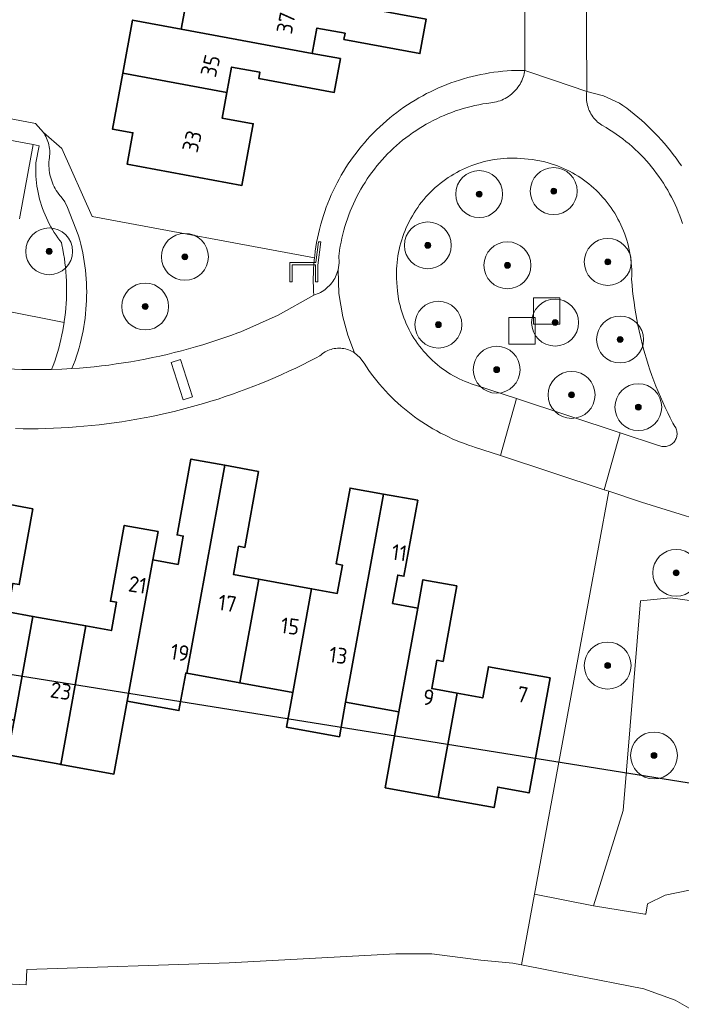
# Model space of a CAD drawing. Extents: x 154222 to 160093, y 456746 to 462495.
# Tile 193 of 254: x 158880 to 158936, y 460721 to 460805. Entities that reach past the tile are written whole.
import ezdxf
from ezdxf.enums import TextEntityAlignment as Align

# ---------------------------------------------------------------- set-up
doc = ezdxf.new("R2010")
doc.units = 0
doc.header["$LTSCALE"] = 0.75
doc.layers.get('0').update_dxf_attribs({"linetype": 'CONTINUOUS'})
doc.layers.get('DEFPOINTS').update_dxf_attribs({"linetype": 'CONTINUOUS'})
for name, color, linetype, lineweight in [('B-XX-GR-BEPLANTING_CULTUUR_BOSPLANTSOEN-GV', 252, 'CONTINUOUS', 18), ('B-XX-GR-BEPLANTING_CULTUUR_HEESTERS-GV', 252, 'CONTINUOUS', 18), ('B-XX-GR-BOOM-S', 252, 'CONTINUOUS', 25), ('B-XX-IE-MEUBILAIR_WEGMEUBILAIR-S', 252, 'CONTINUOUS', 25), ('B-XX-OG-BEBOUWING-GV', 6, 'CONTINUOUS', 35), ('B-XX-OG-BEBOUWING-T18', 1, 'CONTINUOUS', 18), ('B-XX-OG-TERREIN_CULTUURSCHEIDING-GV', 252, 'CONTINUOUS', 18), ('B-XX-OG-TERREIN_ERF-GV', 252, 'CONTINUOUS', 18), ('B-XX-OG-WATER_SLOOT-GV', 252, 'CONTINUOUS', 18), ('B-XX-RI-GWA_RIOOLPUT-S', 252, 'CONTINUOUS', 25), ('B-XX-VH-VERHARDING_BETONSTRAATSTEEN-GV', 252, 'CONTINUOUS', 18), ('B-XX-VH-VERHARDING_HALFVERHARDING-GV', 252, 'CONTINUOUS', 18), ('B-XX-VH-VERHARDING_STRAATBAKSTEEN-GV', 252, 'CONTINUOUS', 18), ('B-XX-VH-VERHARDING_TEGEL-GV', 252, 'CONTINUOUS', 18)]:
    doc.layers.add(name, color=color, linetype=linetype, lineweight=lineweight)
doc.styles.add('NLCS-ISO-M-T18', font='NLCS-ISO.ttf', dxfattribs={"height": 1.8})

# ---------------------------------------------------------------- blocks, each defined once
blk = doc.blocks.new('SRI-PUT_INSPECTIEPUT_RIOOLPUT-SO')
at = {"color": 0, "linetype": 'ByBlock', "lineweight": 18}
blk.add_lwpolyline([(-1.125, -1.125), (1.125, -1.125), (1.125, 1.125), (-1.125, 1.125)], close=True, dxfattribs=at)
blk = doc.blocks.new('SIE-WEG_ZITBANK-SO')
at = {"color": 0, "linetype": 'ByBlock', "lineweight": 18}
blk.add_lwpolyline([(-0.912, -1.631), (-0.912, -0.2), (1.088, -0.2), (1.088, -1.631), (1.288, -1.631), (1.288, -0.212), (1.536, 1.777), (1.335, 1.777), (1.113, 0), (-1.112, 0), (-1.112, -1.631)], close=True, dxfattribs=at)
blk = doc.blocks.new('SGR-BOOM_01-SO')
at = {"linetype": 'ByBlock', "lineweight": 18}
h = blk.add_hatch(color=0, dxfattribs=at)
h.dxf.hatch_style = 1
edge = h.paths.add_edge_path()
edge.add_arc((0, 0), 0.25, 0, 360)
at = {"color": 0, "linetype": 'ByBlock', "lineweight": 18}
for radius in [2, 0.25]:
    blk.add_circle((0, 0), radius, dxfattribs=at)

msp = doc.modelspace()

# ---------------------------------------------------------------- linework, layer by layer
at = {"layer": 'B-XX-GR-BEPLANTING_CULTUUR_BOSPLANTSOEN-GV'}
for points in [[(158883.103, 460793.542), (158881.538, 460794.91), (158881.589, 460794.835), (158881.671, 460794.703), (158881.745, 460794.567), (158881.813, 460794.428), (158881.873, 460794.285), (158881.926, 460794.139), (158881.972, 460793.991), (158882.009, 460793.841), (158882.039, 460793.688), (158882.061, 460793.535), (158882.075, 460793.381), (158882.081, 460793.226), (158882.079, 460793.071), (158882.069, 460792.916), (158882.051, 460792.762), (158882.029, 460792.581), (158882.015, 460792.399), (158882.009, 460792.216), (158882.01, 460792.034), (158882.02, 460791.852), (158882.038, 460791.67), (158882.064, 460791.49), (158882.098, 460791.31), (158882.139, 460791.132), (158882.188, 460790.957), (158882.245, 460790.783), (158882.31, 460790.613), (158882.382, 460790.445), (158882.461, 460790.28), (158882.547, 460790.12), (158882.64, 460789.963), (158882.74, 460789.81), (158882.847, 460789.662), (158882.96, 460789.519), (158883.05, 460789.413), (158883.363, 460788.987), (158883.606, 460788.518), (158884.513, 460786.176), (158884.537, 460786.095), (158884.637, 460785.736), (158884.73, 460785.375), (158884.815, 460785.013), (158884.892, 460784.648), (158884.961, 460784.283), (158885.022, 460783.915), (158885.076, 460783.547), (158885.121, 460783.177), (158885.159, 460782.807), (158885.188, 460782.435), (158885.21, 460782.063), (158885.223, 460781.691), (158885.229, 460781.319), (158885.227, 460780.947), (158885.216, 460780.574), (158885.198, 460780.202), (158885.171, 460779.831), (158885.137, 460779.46), (158885.095, 460779.09), (158885.044, 460778.721), (158884.986, 460778.353), (158884.92, 460777.987), (158884.846, 460777.622), (158884.765, 460777.258), (158884.675, 460776.897), (158884.578, 460776.538), (158884.473, 460776.18), (158884.36, 460775.825), (158884.24, 460775.473), (158884.112, 460775.123), (158883.977, 460774.776), (158884.606, 460774.822), (158885.235, 460774.876), (158885.864, 460774.937), (158886.491, 460775.007), (158887.117, 460775.084), (158887.743, 460775.17), (158888.367, 460775.264), (158888.99, 460775.365), (158889.611, 460775.474), (158890.232, 460775.591), (158890.85, 460775.716), (158891.467, 460775.849), (158892.083, 460775.99), (158892.696, 460776.138), (158893.308, 460776.294), (158893.917, 460776.458), (158894.525, 460776.63), (158895.13, 460776.809), (158895.733, 460776.996), (158896.333, 460777.191), (158896.931, 460777.393), (158897.526, 460777.602), (158898.119, 460777.82), (158898.369, 460777.914), (158901.556, 460779.345), (158904.613, 460781.036), (158904.59, 460781.392), (158904.574, 460781.769), (158904.565, 460782.145), (158904.565, 460782.522), (158904.572, 460782.899), (158904.588, 460783.276), (158904.611, 460783.652), (158904.643, 460784.027), (158904.662, 460784.217), (158885.699, 460787.748)], [(158932.568, 460763.398), (158929.771, 460764.32), (158927.131, 460750), (158923.44, 460729.981), (158928.458, 460728.968), (158930.992, 460737.09), (158932.483, 460754.984), (158935.04, 460755.226), (158938.508, 460754.758), (158938.896, 460755.313), (158940.445, 460760.959)]]:
    msp.add_lwpolyline(points, close=True, dxfattribs=at)
msp.add_lwpolyline([(158878.027, 460779.772), (158883.31, 460778.718), (158883.321, 460778.789), (158883.373, 460779.172), (158883.417, 460779.555), (158883.453, 460779.94), (158883.481, 460780.325), (158883.502, 460780.711), (158883.514, 460781.097), (158883.518, 460781.483), (158883.514, 460781.87), (158883.503, 460782.256), (158883.483, 460782.641), (158883.455, 460783.027), (158883.42, 460783.411), (158883.376, 460783.795), (158883.325, 460784.178), (158883.265, 460784.56), (158883.198, 460784.94), (158883.123, 460785.319), (158883.076, 460785.535), (158882.952, 460785.694), (158882.783, 460785.921), (158882.62, 460786.153), (158882.464, 460786.39), (158882.315, 460786.631), (158882.173, 460786.876), (158882.038, 460787.125), (158881.909, 460787.378), (158881.788, 460787.634), (158881.674, 460787.894), (158881.568, 460788.157), (158881.469, 460788.422), (158881.378, 460788.69), (158881.294, 460788.961), (158881.218, 460789.234), (158881.149, 460789.509), (158881.088, 460789.786), (158881.036, 460790.064), (158880.991, 460790.344), (158880.954, 460790.625), (158880.925, 460790.907), (158880.903, 460791.19), (158880.89, 460791.473), (158880.885, 460791.756), (158880.888, 460792.04), (158880.899, 460792.323), (158881.174, 460793.782), (158880.677, 460793.875), (158879.489, 460787.552)], dxfattribs=at)
at = {"layer": 'B-XX-GR-BEPLANTING_CULTUUR_HEESTERS-GV'}
msp.add_lwpolyline([(158877.158, 460774.81), (158879.694, 460774.697), (158882.232, 460774.691), (158882.369, 460775.052), (158882.499, 460775.416), (158882.621, 460775.782), (158882.736, 460776.151), (158882.843, 460776.523), (158882.942, 460776.896), (158883.033, 460777.271), (158883.117, 460777.648), (158883.192, 460778.027), (158883.26, 460778.407), (158883.31, 460778.718), (158878.027, 460779.772)], dxfattribs=at)
at = {"layer": 'B-XX-OG-BEBOUWING-GV'}
for points in [[(158896.461, 460807.844), (158894.145, 460808.273), (158893.302, 460803.72), (158904.466, 460801.654), (158904.865, 460803.814), (158907.278, 460803.367), (158907.18, 460802.836), (158913.653, 460801.638), (158914.194, 460804.559)], [(158893.302, 460803.72), (158889.141, 460804.49), (158888.305, 460799.978), (158897.192, 460798.328), (158897.592, 460800.491), (158900.006, 460800.045), (158899.908, 460799.514), (158906.346, 460798.324), (158906.878, 460801.207), (158904.466, 460801.654)], [(158897.192, 460798.328), (158888.305, 460799.978), (158887.421, 460795.2), (158889.168, 460794.879), (158888.673, 460792.208), (158898.474, 460790.393), (158899.445, 460795.647), (158896.787, 460796.14)], [(158897.006, 460766.542), (158894.123, 460767.066), (158892.943, 460760.591), (158893.473, 460760.495), (158893.034, 460758.081), (158890.875, 460758.474), (158888.683, 460746.429), (158893.097, 460745.626), (158893.679, 460748.823), (158893.779, 460748.805)], [(158899.901, 460766.015), (158897.006, 460766.542), (158893.779, 460748.805), (158898.292, 460747.984), (158899.902, 460756.832), (158897.753, 460757.223), (158898.193, 460759.636), (158898.722, 460759.538)], [(158910.547, 460764.078), (158907.699, 460764.596), (158906.523, 460758.123), (158907.051, 460758.026), (158906.612, 460755.612), (158904.416, 460756.011), (158902.806, 460747.164), (158902.269, 460744.212), (158906.795, 460743.389), (158907.319, 460746.343)], [(158913.469, 460763.546), (158910.547, 460764.078), (158907.319, 460746.343), (158911.873, 460745.515), (158912.688, 460749.999), (158913.481, 460754.362), (158911.322, 460754.755), (158911.761, 460757.168), (158912.292, 460757.072)], [(158880.648, 460762.828), (158877.749, 460763.356), (158874.525, 460745.634), (158879.039, 460744.809), (158880.647, 460753.654), (158878.502, 460754.044), (158878.94, 460756.458), (158879.471, 460756.362)], [(158891.314, 460760.888), (158888.43, 460761.412), (158887.252, 460754.946), (158887.782, 460754.85), (158887.343, 460752.437), (158885.161, 460752.834), (158883.014, 460741.034), (158887.548, 460740.205), (158888.087, 460743.156), (158888.683, 460746.429), (158890.875, 460758.474)], [(158904.416, 460756.011), (158899.902, 460756.832), (158898.292, 460747.984), (158902.806, 460747.164)], [(158916.805, 460756.253), (158913.92, 460756.775), (158913.481, 460754.362), (158912.688, 460749.999), (158911.873, 460745.515), (158910.695, 460739.037), (158915.207, 460738.215), (158916.827, 460747.103), (158914.665, 460747.496), (158915.103, 460749.91), (158915.635, 460749.814)], [(158885.161, 460752.834), (158880.647, 460753.654), (158879.039, 460744.809), (158878.486, 460741.861), (158882.938, 460741.047), (158883.014, 460741.034)], [(158924.756, 460748.409), (158919.501, 460749.363), (158919.017, 460746.705), (158916.827, 460747.103), (158915.207, 460738.215), (158919.986, 460737.345), (158920.302, 460739.093), (158922.972, 460738.607)]]:
    msp.add_lwpolyline(points, close=True, dxfattribs=at)
at = {"layer": 'B-XX-OG-TERREIN_CULTUURSCHEIDING-GV'}
msp.add_lwpolyline([(158921.944, 460792.719), (158921.662, 460792.725), (158921.381, 460792.724), (158921.099, 460792.714), (158920.818, 460792.697), (158920.538, 460792.672), (158920.258, 460792.639), (158919.979, 460792.597), (158919.702, 460792.548), (158919.426, 460792.491), (158919.152, 460792.427), (158918.88, 460792.354), (158918.61, 460792.274), (158918.342, 460792.186), (158918.078, 460792.09), (158917.815, 460791.988), (158917.556, 460791.877), (158917.3, 460791.76), (158917.048, 460791.635), (158916.799, 460791.503), (158916.554, 460791.364), (158916.313, 460791.218), (158916.077, 460791.065), (158915.844, 460790.906), (158915.617, 460790.74), (158915.394, 460790.568), (158915.176, 460790.389), (158914.964, 460790.204), (158914.756, 460790.014), (158914.554, 460789.817), (158914.358, 460789.615), (158914.168, 460789.408), (158913.984, 460789.195), (158913.805, 460788.977), (158913.633, 460788.754), (158913.468, 460788.526), (158913.309, 460788.294), (158913.156, 460788.057), (158913.011, 460787.816), (158912.872, 460787.571), (158912.74, 460787.322), (158912.616, 460787.069), (158912.498, 460786.813), (158912.388, 460786.554), (158912.286, 460786.292), (158912.191, 460786.027), (158912.103, 460785.759), (158912.023, 460785.489), (158911.951, 460785.216), (158911.887, 460784.942), (158911.83, 460784.666), (158911.781, 460784.389), (158911.74, 460784.111), (158911.707, 460783.831), (158911.682, 460783.55), (158911.665, 460783.269), (158911.656, 460782.988), (158911.655, 460782.706), (158911.662, 460782.424), (158911.677, 460782.143), (158911.68, 460782.103), (158911.734, 460781.395), (158911.84, 460780.692), (158911.895, 460780.422), (158911.959, 460780.153), (158912.03, 460779.886), (158912.108, 460779.622), (158912.194, 460779.359), (158912.288, 460779.1), (158912.39, 460778.843), (158912.498, 460778.589), (158912.614, 460778.339), (158912.738, 460778.092), (158912.868, 460777.848), (158913.005, 460777.609), (158913.149, 460777.374), (158913.3, 460777.143), (158913.458, 460776.916), (158913.622, 460776.694), (158913.793, 460776.477), (158913.969, 460776.265), (158914.152, 460776.058), (158914.341, 460775.857), (158914.535, 460775.661), (158914.735, 460775.47), (158914.941, 460775.286), (158915.151, 460775.108), (158915.367, 460774.936), (158915.588, 460774.77), (158915.813, 460774.611), (158916.043, 460774.458), (158916.277, 460774.312), (158916.516, 460774.173), (158916.758, 460774.041), (158917.004, 460773.916), (158917.254, 460773.798), (158917.507, 460773.687), (158917.763, 460773.584), (158918.021, 460773.488), (158918.283, 460773.4), (158918.393, 460773.365), (158921.891, 460772.215), (158930.736, 460769.308), (158934.025, 460768.227), (158934.112, 460768.191), (158934.201, 460768.162), (158934.293, 460768.141), (158934.385, 460768.128), (158934.479, 460768.123), (158934.573, 460768.126), (158934.666, 460768.137), (158934.758, 460768.156), (158934.848, 460768.183), (158934.935, 460768.217), (158935.02, 460768.258), (158935.1, 460768.307), (158935.176, 460768.362), (158935.247, 460768.423), (158935.313, 460768.49), (158935.372, 460768.563), (158935.425, 460768.64), (158935.472, 460768.722), (158935.511, 460768.807), (158935.543, 460768.895), (158935.567, 460768.986), (158935.583, 460769.078), (158935.592, 460769.172), (158935.592, 460769.266), (158935.585, 460769.359), (158935.569, 460769.452), (158935.546, 460769.543), (158935.515, 460769.631), (158935.477, 460769.717), (158935.431, 460769.799), (158935.407, 460769.837), (158935.246, 460770.134), (158935.017, 460770.572), (158934.795, 460771.014), (158934.58, 460771.459), (158934.372, 460771.907), (158934.172, 460772.359), (158933.979, 460772.814), (158933.793, 460773.272), (158933.615, 460773.733), (158933.444, 460774.197), (158933.281, 460774.663), (158933.125, 460775.132), (158932.977, 460775.604), (158932.837, 460776.078), (158932.704, 460776.554), (158932.579, 460777.032), (158932.462, 460777.512), (158932.352, 460777.994), (158932.251, 460778.477), (158932.157, 460778.963), (158932.071, 460779.449), (158931.993, 460779.938), (158931.923, 460780.427), (158931.861, 460780.917), (158931.807, 460781.408), (158931.76, 460781.9), (158931.722, 460782.393), (158931.731, 460782.674), (158931.733, 460782.954), (158931.726, 460783.235), (158931.711, 460783.515), (158931.688, 460783.795), (158931.658, 460784.074), (158931.619, 460784.352), (158931.573, 460784.629), (158931.518, 460784.904), (158931.456, 460785.178), (158931.386, 460785.45), (158931.308, 460785.72), (158931.223, 460785.987), (158931.13, 460786.252), (158931.03, 460786.514), (158930.922, 460786.773), (158930.807, 460787.029), (158930.684, 460787.282), (158930.555, 460787.531), (158930.418, 460787.776), (158930.275, 460788.017), (158930.124, 460788.254), (158929.967, 460788.487), (158929.803, 460788.715), (158929.633, 460788.938), (158929.457, 460789.157), (158929.274, 460789.37), (158929.086, 460789.578), (158928.891, 460789.781), (158928.692, 460789.977), (158928.486, 460790.169), (158928.275, 460790.354), (158928.059, 460790.533), (158927.838, 460790.706), (158927.612, 460790.872), (158927.381, 460791.032), (158927.146, 460791.186), (158926.906, 460791.332), (158926.663, 460791.472), (158926.416, 460791.605), (158926.165, 460791.73), (158925.91, 460791.849), (158925.652, 460791.96), (158925.391, 460792.063), (158925.128, 460792.16), (158924.861, 460792.249), (158924.593, 460792.33), (158924.322, 460792.403), (158924.213, 460792.43), (158923.226, 460792.618), (158922.225, 460792.704)], close=True, dxfattribs=at)
msp.add_lwpolyline([(158938.508, 460754.758), (158935.04, 460755.226), (158932.483, 460754.984), (158930.992, 460737.09), (158928.458, 460728.968), (158932.842, 460728.269), (158932.939, 460728.254), (158932.942, 460728.272), (158933.087, 460729.147), (158934.585, 460729.869), (158936.647, 460730.316)], dxfattribs=at)
at = {"layer": 'B-XX-OG-TERREIN_ERF-GV'}
for points in [[(158879.489, 460787.552), (158880.677, 460793.875), (158874.36, 460795.036), (158883.494, 460845.383), (158879.107, 460846.188)], [(158927.709, 460835.848), (158927.895, 460798.4), (158929.33, 460798.029), (158930.682, 460797.421), (158930.98, 460797.211), (158931.303, 460796.975), (158931.622, 460796.732), (158931.935, 460796.482), (158932.244, 460796.227), (158932.547, 460795.965), (158932.845, 460795.697), (158933.138, 460795.423), (158933.425, 460795.144), (158933.706, 460794.859), (158933.982, 460794.568), (158934.252, 460794.272), (158934.516, 460793.97), (158934.774, 460793.664), (158935.025, 460793.352), (158935.271, 460793.035), (158935.51, 460792.714), (158935.742, 460792.387), (158935.968, 460792.057)], [(158876.512, 460796.484), (158880.863, 460795.68), (158881.538, 460794.91), (158883.103, 460793.542), (158885.699, 460787.748), (158904.662, 460784.217), (158904.683, 460784.402), (158904.73, 460784.776), (158904.785, 460785.149), (158904.849, 460785.521), (158904.92, 460785.891), (158904.999, 460786.259), (158905.085, 460786.626), (158905.18, 460786.991), (158905.208, 460787.093), (158905.312, 460787.457), (158905.424, 460787.817), (158905.543, 460788.176), (158905.671, 460788.532), (158905.805, 460788.885), (158905.947, 460789.235), (158906.097, 460789.583), (158906.253, 460789.927), (158906.417, 460790.267), (158906.588, 460790.604), (158906.767, 460790.937), (158906.952, 460791.267), (158907.144, 460791.592), (158907.343, 460791.913), (158907.549, 460792.231), (158907.761, 460792.543), (158907.98, 460792.851), (158908.206, 460793.155), (158908.438, 460793.453), (158908.676, 460793.747), (158908.92, 460794.035), (158909.17, 460794.318), (158909.427, 460794.596), (158909.689, 460794.868), (158909.957, 460795.135), (158910.23, 460795.396), (158910.509, 460795.651), (158910.793, 460795.9), (158911.082, 460796.143), (158911.377, 460796.38), (158911.676, 460796.611), (158911.981, 460796.835), (158912.289, 460797.053), (158912.603, 460797.264), (158912.921, 460797.469), (158913.243, 460797.666), (158913.569, 460797.857), (158913.899, 460798.041), (158914.233, 460798.218), (158914.571, 460798.388), (158914.912, 460798.55), (158915.257, 460798.706), (158915.604, 460798.854), (158915.955, 460798.994), (158916.309, 460799.128), (158916.665, 460799.253), (158917.024, 460799.371), (158917.386, 460799.482), (158917.75, 460799.584), (158918.115, 460799.68), (158918.483, 460799.767), (158918.853, 460799.846), (158919.224, 460799.918), (158919.596, 460799.982), (158919.97, 460800.038), (158920.345, 460800.086), (158920.721, 460800.126), (158921.097, 460800.158), (158921.475, 460800.182), (158921.852, 460800.198), (158922.23, 460800.206), (158922.608, 460800.206), (158922.518, 460834.465)], [(158914.194, 460804.559), (158913.653, 460801.638), (158907.18, 460802.836), (158907.278, 460803.367), (158904.865, 460803.814), (158904.466, 460801.654), (158906.878, 460801.207), (158906.346, 460798.324), (158899.908, 460799.514), (158900.006, 460800.045), (158897.592, 460800.491), (158897.192, 460798.328), (158896.787, 460796.14), (158899.445, 460795.647), (158898.474, 460790.393), (158888.673, 460792.208), (158889.168, 460794.879), (158887.421, 460795.2), (158888.305, 460799.978), (158889.141, 460804.49), (158893.302, 460803.72), (158894.145, 460808.273)], [(158874.797, 460722.484), (158880.054, 460722.228), (158880.133, 460723.558), (158897.373, 460724.103), (158911.592, 460724.887), (158914.674, 460724.871), (158918.844, 460724.352), (158921.583, 460724.074), (158922.324, 460723.929), (158923.295, 460729.193), (158923.44, 460729.981), (158927.131, 460750), (158929.771, 460764.32), (158929.388, 460764.446), (158920.544, 460767.359), (158918.325, 460768.09), (158918.16, 460768.142), (158917.807, 460768.258), (158917.457, 460768.383), (158917.109, 460768.515), (158916.764, 460768.654), (158916.422, 460768.801), (158916.084, 460768.955), (158915.749, 460769.116), (158915.418, 460769.284), (158915.09, 460769.46), (158914.766, 460769.642), (158914.446, 460769.832), (158914.13, 460770.028), (158913.818, 460770.231), (158913.511, 460770.44), (158913.209, 460770.657), (158912.911, 460770.879), (158912.618, 460771.109), (158912.33, 460771.344), (158912.047, 460771.585), (158911.77, 460771.833), (158911.498, 460772.086), (158911.231, 460772.345), (158910.97, 460772.61), (158910.715, 460772.88), (158910.466, 460773.156), (158910.222, 460773.437), (158909.985, 460773.724), (158909.754, 460774.015), (158909.529, 460774.311), (158909.311, 460774.612), (158909.099, 460774.918), (158908.894, 460775.228), (158908.542, 460775.729), (158908.075, 460776.125), (158907.956, 460776.197), (158907.834, 460776.262), (158907.707, 460776.321), (158907.578, 460776.371), (158907.446, 460776.415), (158907.312, 460776.45), (158907.176, 460776.478), (158907.038, 460776.498), (158906.9, 460776.51), (158906.761, 460776.514), (158906.622, 460776.51), (158906.483, 460776.498), (158906.346, 460776.478), (158906.21, 460776.45), (158906.075, 460776.414), (158905.943, 460776.371), (158905.814, 460776.32), (158905.688, 460776.262), (158905.565, 460776.197), (158905.446, 460776.124), (158905.332, 460776.045), (158905.223, 460775.96), (158905.118, 460775.868), (158905.106, 460775.857), (158904.813, 460775.702), (158904.236, 460775.403), (158903.655, 460775.112), (158903.071, 460774.827), (158902.483, 460774.55), (158901.892, 460774.28), (158901.297, 460774.018), (158900.699, 460773.763), (158900.099, 460773.515), (158899.495, 460773.275), (158898.888, 460773.041), (158898.279, 460772.816), (158897.667, 460772.598), (158897.052, 460772.388), (158896.435, 460772.185), (158895.815, 460771.99), (158895.192, 460771.802), (158894.568, 460771.622), (158893.941, 460771.45), (158893.313, 460771.285), (158892.682, 460771.129), (158892.049, 460770.98), (158891.415, 460770.839), (158890.779, 460770.705), (158890.142, 460770.58), (158889.502, 460770.462), (158888.862, 460770.352), (158888.22, 460770.251), (158887.577, 460770.157), (158886.933, 460770.071), (158886.288, 460769.992), (158885.642, 460769.922), (158884.995, 460769.86), (158884.347, 460769.806), (158883.699, 460769.76), (158883.05, 460769.722), (158882.401, 460769.691), (158881.752, 460769.669), (158881.102, 460769.655), (158880.452, 460769.648), (158879.802, 460769.65), (158879.153, 460769.66)], [(158878.502, 460754.044), (158880.647, 460753.654), (158885.161, 460752.834), (158887.343, 460752.437), (158887.782, 460754.85), (158887.252, 460754.946), (158888.43, 460761.412), (158891.314, 460760.888), (158890.875, 460758.474), (158893.034, 460758.081), (158893.473, 460760.495), (158892.943, 460760.591), (158894.123, 460767.066), (158897.006, 460766.542), (158899.901, 460766.015), (158898.722, 460759.538), (158898.193, 460759.636), (158897.753, 460757.223), (158899.902, 460756.832), (158904.416, 460756.011), (158906.612, 460755.612), (158907.051, 460758.026), (158906.523, 460758.123), (158907.699, 460764.596), (158910.547, 460764.078), (158913.469, 460763.546), (158912.292, 460757.072), (158911.761, 460757.168), (158911.322, 460754.755), (158913.481, 460754.362), (158913.92, 460756.775), (158916.805, 460756.253), (158915.635, 460749.814), (158915.103, 460749.91), (158914.665, 460747.496), (158916.827, 460747.103), (158919.017, 460746.705), (158919.501, 460749.363), (158924.756, 460748.409), (158922.972, 460738.607), (158920.302, 460739.093), (158919.986, 460737.345), (158915.207, 460738.215), (158910.695, 460739.037), (158911.873, 460745.515), (158907.319, 460746.343), (158906.795, 460743.389), (158902.269, 460744.212), (158902.806, 460747.164), (158898.292, 460747.984), (158893.779, 460748.805), (158893.679, 460748.823), (158893.097, 460745.626), (158888.683, 460746.429), (158888.087, 460743.156), (158887.548, 460740.205), (158883.014, 460741.034), (158882.938, 460741.047), (158878.486, 460741.861)], [(158877.749, 460763.356), (158880.648, 460762.828), (158879.471, 460756.362)]]:
    msp.add_lwpolyline(points, dxfattribs=at)
at = {"layer": 'B-XX-OG-WATER_SLOOT-GV'}
msp.add_lwpolyline([(158938.407, 460719.221), (158935.424, 460720.929), (158932.764, 460721.892), (158926.633, 460723.089), (158922.324, 460723.929), (158921.583, 460724.074), (158918.844, 460724.352), (158914.674, 460724.871), (158911.592, 460724.887), (158897.373, 460724.103), (158880.133, 460723.558), (158880.054, 460722.228), (158874.797, 460722.484)], dxfattribs=at)
at = {"layer": 'B-XX-VH-VERHARDING_BETONSTRAATSTEEN-GV'}
for points in [[(158922.518, 460834.465), (158922.608, 460800.206), (158925.045, 460799.374), (158927.895, 460798.4), (158927.709, 460835.848)], [(158879.153, 460769.66), (158879.802, 460769.65), (158880.452, 460769.648), (158881.102, 460769.655), (158881.752, 460769.669), (158882.401, 460769.691), (158883.05, 460769.722), (158883.699, 460769.76), (158884.347, 460769.806), (158884.995, 460769.86), (158885.642, 460769.922), (158886.288, 460769.992), (158886.933, 460770.071), (158887.577, 460770.157), (158888.22, 460770.251), (158888.862, 460770.352), (158889.502, 460770.462), (158890.142, 460770.58), (158890.779, 460770.705), (158891.415, 460770.839), (158892.049, 460770.98), (158892.682, 460771.129), (158893.313, 460771.285), (158893.941, 460771.45), (158894.568, 460771.622), (158895.192, 460771.802), (158895.815, 460771.99), (158896.435, 460772.185), (158897.052, 460772.388), (158897.667, 460772.598), (158898.279, 460772.816), (158898.888, 460773.041), (158899.495, 460773.275), (158900.099, 460773.515), (158900.699, 460773.763), (158901.297, 460774.018), (158901.892, 460774.28), (158902.483, 460774.55), (158903.071, 460774.827), (158903.655, 460775.112), (158904.236, 460775.403), (158904.813, 460775.702), (158905.106, 460775.857), (158905.118, 460775.868), (158905.223, 460775.96), (158905.332, 460776.045), (158905.446, 460776.124), (158905.565, 460776.197), (158905.688, 460776.262), (158905.814, 460776.32), (158905.943, 460776.371), (158906.075, 460776.414), (158906.21, 460776.45), (158906.346, 460776.478), (158906.483, 460776.498), (158906.622, 460776.51), (158906.761, 460776.514), (158906.9, 460776.51), (158907.038, 460776.498), (158907.176, 460776.478), (158907.312, 460776.45), (158907.446, 460776.415), (158907.578, 460776.371), (158907.707, 460776.321), (158907.834, 460776.262), (158907.956, 460776.197), (158908.075, 460776.125), (158907.501, 460777.627), (158907.074, 460779.177), (158906.753, 460781.172), (158906.674, 460783.191), (158906.633, 460783.044), (158906.582, 460782.897), (158906.525, 460782.752), (158906.46, 460782.61), (158906.388, 460782.472), (158906.309, 460782.337), (158906.223, 460782.207), (158906.13, 460782.081), (158906.032, 460781.96), (158905.927, 460781.845), (158905.816, 460781.735), (158905.7, 460781.631), (158905.579, 460781.533), (158905.453, 460781.441), (158905.322, 460781.356), (158905.187, 460781.277), (158905.049, 460781.206), (158904.906, 460781.142), (158904.761, 460781.085), (158904.613, 460781.036), (158901.556, 460779.345), (158898.369, 460777.914), (158898.119, 460777.82), (158897.526, 460777.602), (158896.931, 460777.393), (158896.333, 460777.191), (158895.733, 460776.996), (158895.13, 460776.809), (158894.525, 460776.63), (158893.917, 460776.458), (158893.308, 460776.294), (158892.696, 460776.138), (158892.083, 460775.99), (158891.467, 460775.849), (158890.85, 460775.716), (158890.232, 460775.591), (158889.611, 460775.474), (158888.99, 460775.365), (158888.367, 460775.264), (158887.743, 460775.17), (158887.117, 460775.084), (158886.491, 460775.007), (158885.864, 460774.937), (158885.235, 460774.876), (158884.606, 460774.822), (158883.977, 460774.776), (158883.105, 460774.726), (158882.232, 460774.691), (158879.694, 460774.697), (158877.158, 460774.81)]]:
    msp.add_lwpolyline(points, dxfattribs=at)
for points in [[(158892.432, 460775.297), (158893.241, 460775.555), (158894.256, 460772.366), (158893.447, 460772.109)], [(158894.256, 460772.366), (158893.241, 460775.555), (158892.432, 460775.297), (158893.447, 460772.109)]]:
    msp.add_lwpolyline(points, close=True, dxfattribs=at)
at = {"layer": 'B-XX-VH-VERHARDING_HALFVERHARDING-GV'}
msp.add_lwpolyline([(158874.36, 460795.036), (158880.677, 460793.875), (158881.174, 460793.782), (158880.899, 460792.323), (158880.888, 460792.04), (158880.885, 460791.756), (158880.89, 460791.473), (158880.903, 460791.19), (158880.925, 460790.907), (158880.954, 460790.625), (158880.991, 460790.344), (158881.036, 460790.064), (158881.088, 460789.786), (158881.149, 460789.509), (158881.218, 460789.234), (158881.294, 460788.961), (158881.378, 460788.69), (158881.469, 460788.422), (158881.568, 460788.157), (158881.674, 460787.894), (158881.788, 460787.634), (158881.909, 460787.378), (158882.038, 460787.125), (158882.173, 460786.876), (158882.315, 460786.631), (158882.464, 460786.39), (158882.62, 460786.153), (158882.783, 460785.921), (158882.952, 460785.694), (158883.076, 460785.535), (158883.123, 460785.319), (158883.198, 460784.94), (158883.265, 460784.56), (158883.325, 460784.178), (158883.376, 460783.795), (158883.42, 460783.411), (158883.455, 460783.027), (158883.483, 460782.641), (158883.503, 460782.256), (158883.514, 460781.87), (158883.518, 460781.483), (158883.514, 460781.097), (158883.502, 460780.711), (158883.481, 460780.325), (158883.453, 460779.94), (158883.417, 460779.555), (158883.373, 460779.172), (158883.321, 460778.789), (158883.31, 460778.718), (158883.26, 460778.407), (158883.192, 460778.027), (158883.117, 460777.648), (158883.033, 460777.271), (158882.942, 460776.896), (158882.843, 460776.523), (158882.736, 460776.151), (158882.621, 460775.782), (158882.499, 460775.416), (158882.369, 460775.052), (158882.232, 460774.691), (158883.105, 460774.726), (158883.977, 460774.776), (158884.112, 460775.123), (158884.24, 460775.473), (158884.36, 460775.825), (158884.473, 460776.18), (158884.578, 460776.538), (158884.675, 460776.897), (158884.765, 460777.258), (158884.846, 460777.622), (158884.92, 460777.987), (158884.986, 460778.353), (158885.044, 460778.721), (158885.095, 460779.09), (158885.137, 460779.46), (158885.171, 460779.831), (158885.198, 460780.202), (158885.216, 460780.574), (158885.227, 460780.947), (158885.229, 460781.319), (158885.223, 460781.691), (158885.21, 460782.063), (158885.188, 460782.435), (158885.159, 460782.807), (158885.121, 460783.177), (158885.076, 460783.547), (158885.022, 460783.915), (158884.961, 460784.283), (158884.892, 460784.648), (158884.815, 460785.013), (158884.73, 460785.375), (158884.637, 460785.736), (158884.537, 460786.095), (158884.513, 460786.176), (158883.606, 460788.518), (158883.363, 460788.987), (158883.05, 460789.413), (158882.96, 460789.519), (158882.847, 460789.662), (158882.74, 460789.81), (158882.64, 460789.963), (158882.547, 460790.12), (158882.461, 460790.28), (158882.382, 460790.445), (158882.31, 460790.613), (158882.245, 460790.783), (158882.188, 460790.957), (158882.139, 460791.132), (158882.098, 460791.31), (158882.064, 460791.49), (158882.038, 460791.67), (158882.02, 460791.852), (158882.01, 460792.034), (158882.009, 460792.216), (158882.015, 460792.399), (158882.029, 460792.581), (158882.051, 460792.762), (158882.069, 460792.916), (158882.079, 460793.071), (158882.081, 460793.226), (158882.075, 460793.381), (158882.061, 460793.535), (158882.039, 460793.688), (158882.009, 460793.841), (158881.972, 460793.991), (158881.926, 460794.139), (158881.873, 460794.285), (158881.813, 460794.428), (158881.745, 460794.567), (158881.671, 460794.703), (158881.589, 460794.835), (158881.538, 460794.91), (158880.863, 460795.68), (158876.512, 460796.484)], dxfattribs=at)
at = {"layer": 'B-XX-VH-VERHARDING_STRAATBAKSTEEN-GV'}
for points in [[(158936.05, 460787.159), (158935.94, 460787.486), (158935.822, 460787.809), (158935.697, 460788.13), (158935.565, 460788.448), (158935.425, 460788.762), (158935.278, 460789.074), (158935.124, 460789.381), (158934.963, 460789.686), (158934.794, 460789.986), (158934.619, 460790.282), (158934.437, 460790.575), (158934.248, 460790.862), (158934.052, 460791.146), (158933.85, 460791.425), (158933.642, 460791.699), (158933.427, 460791.968), (158933.206, 460792.232), (158932.979, 460792.491), (158932.746, 460792.744), (158932.507, 460792.992), (158932.263, 460793.234), (158932.013, 460793.471), (158931.757, 460793.702), (158931.497, 460793.927), (158931.231, 460794.145), (158930.96, 460794.358), (158930.684, 460794.564), (158930.403, 460794.764), (158930.118, 460794.957), (158929.829, 460795.143), (158929.535, 460795.323), (158929.237, 460795.495), (158929.166, 460795.535), (158929.056, 460795.61), (158928.936, 460795.701), (158928.82, 460795.799), (158928.709, 460795.903), (158928.605, 460796.012), (158928.506, 460796.127), (158928.413, 460796.247), (158928.327, 460796.372), (158928.247, 460796.501), (158928.174, 460796.633), (158928.109, 460796.77), (158928.051, 460796.91), (158928, 460797.053), (158927.957, 460797.198), (158927.921, 460797.345), (158927.894, 460797.494), (158927.874, 460797.645), (158927.862, 460797.796), (158927.858, 460797.947), (158927.863, 460798.099), (158927.875, 460798.25), (158927.895, 460798.4), (158925.045, 460799.374), (158922.608, 460800.206), (158922.589, 460800.092), (158922.556, 460799.934), (158922.516, 460799.777), (158922.467, 460799.624), (158922.411, 460799.472), (158922.348, 460799.324), (158922.277, 460799.179), (158922.199, 460799.038), (158922.114, 460798.9), (158922.023, 460798.767), (158921.925, 460798.639), (158921.821, 460798.516), (158921.711, 460798.398), (158921.595, 460798.286), (158921.474, 460798.179), (158921.347, 460798.079), (158921.216, 460797.985), (158921.08, 460797.897), (158920.941, 460797.817), (158920.797, 460797.744), (158920.65, 460797.677), (158920.5, 460797.618), (158920.347, 460797.567), (158920.241, 460797.537), (158920.191, 460797.523), (158920.034, 460797.487), (158919.875, 460797.459), (158919.715, 460797.439), (158919.373, 460797.393), (158919.032, 460797.338), (158918.692, 460797.276), (158918.354, 460797.206), (158918.017, 460797.128), (158917.683, 460797.043), (158917.35, 460796.949), (158917.02, 460796.848), (158916.693, 460796.74), (158916.367, 460796.623), (158916.045, 460796.5), (158915.725, 460796.369), (158915.409, 460796.23), (158915.096, 460796.084), (158914.787, 460795.931), (158914.481, 460795.771), (158914.179, 460795.604), (158913.88, 460795.43), (158913.586, 460795.249), (158913.297, 460795.061), (158913.011, 460794.866), (158912.73, 460794.665), (158912.454, 460794.458), (158912.183, 460794.244), (158911.917, 460794.024), (158911.656, 460793.798), (158911.4, 460793.566), (158911.15, 460793.328), (158910.905, 460793.084), (158910.666, 460792.835), (158910.433, 460792.58), (158910.206, 460792.32), (158909.985, 460792.055), (158909.77, 460791.785), (158909.562, 460791.509), (158909.359, 460791.229), (158909.164, 460790.945), (158908.975, 460790.656), (158908.793, 460790.362), (158908.617, 460790.065), (158908.449, 460789.763), (158908.288, 460789.458), (158908.133, 460789.149), (158907.986, 460788.837), (158907.847, 460788.521), (158907.714, 460788.202), (158907.589, 460787.88), (158907.472, 460787.555), (158907.362, 460787.228), (158907.26, 460786.898), (158907.165, 460786.566), (158907.078, 460786.232), (158906.999, 460785.896), (158906.927, 460785.558), (158906.864, 460785.218), (158906.808, 460784.878), (158906.76, 460784.536), (158906.746, 460784.42), (158906.77, 460783.802), (158906.674, 460783.191), (158906.753, 460781.172), (158907.074, 460779.177), (158907.501, 460777.627), (158908.075, 460776.125), (158908.542, 460775.729), (158908.894, 460775.228), (158909.099, 460774.918), (158909.311, 460774.612), (158909.529, 460774.311), (158909.754, 460774.015), (158909.985, 460773.724), (158910.222, 460773.437), (158910.466, 460773.156), (158910.715, 460772.88), (158910.97, 460772.61), (158911.231, 460772.345), (158911.498, 460772.086), (158911.77, 460771.833), (158912.047, 460771.585), (158912.33, 460771.344), (158912.618, 460771.109), (158912.911, 460770.879), (158913.209, 460770.657), (158913.511, 460770.44), (158913.818, 460770.231), (158914.13, 460770.028), (158914.446, 460769.832), (158914.766, 460769.642), (158915.09, 460769.46), (158915.418, 460769.284), (158915.749, 460769.116), (158916.084, 460768.955), (158916.422, 460768.801), (158916.764, 460768.654), (158917.109, 460768.515), (158917.457, 460768.383), (158917.807, 460768.258), (158918.16, 460768.142), (158918.325, 460768.09), (158920.544, 460767.359), (158921.891, 460772.215), (158918.393, 460773.365), (158918.283, 460773.4), (158918.021, 460773.488), (158917.763, 460773.584), (158917.507, 460773.687), (158917.254, 460773.798), (158917.004, 460773.916), (158916.758, 460774.041), (158916.516, 460774.173), (158916.277, 460774.312), (158916.043, 460774.458), (158915.813, 460774.611), (158915.588, 460774.77), (158915.367, 460774.936), (158915.151, 460775.108), (158914.941, 460775.286), (158914.735, 460775.47), (158914.535, 460775.661), (158914.341, 460775.857), (158914.152, 460776.058), (158913.969, 460776.265), (158913.793, 460776.477), (158913.622, 460776.694), (158913.458, 460776.916), (158913.3, 460777.143), (158913.149, 460777.374), (158913.005, 460777.609), (158912.868, 460777.848), (158912.738, 460778.092), (158912.614, 460778.339), (158912.498, 460778.589), (158912.39, 460778.843), (158912.288, 460779.1), (158912.194, 460779.359), (158912.108, 460779.622), (158912.03, 460779.886), (158911.959, 460780.153), (158911.895, 460780.422), (158911.84, 460780.692), (158911.734, 460781.395), (158911.68, 460782.103), (158911.677, 460782.143), (158911.662, 460782.424), (158911.655, 460782.706), (158911.656, 460782.988), (158911.665, 460783.269), (158911.682, 460783.55), (158911.707, 460783.831), (158911.74, 460784.111), (158911.781, 460784.389), (158911.83, 460784.666), (158911.887, 460784.942), (158911.951, 460785.216), (158912.023, 460785.489), (158912.103, 460785.759), (158912.191, 460786.027), (158912.286, 460786.292), (158912.388, 460786.554), (158912.498, 460786.813), (158912.616, 460787.069), (158912.74, 460787.322), (158912.872, 460787.571), (158913.011, 460787.816), (158913.156, 460788.057), (158913.309, 460788.294), (158913.468, 460788.526), (158913.633, 460788.754), (158913.805, 460788.977), (158913.984, 460789.195), (158914.168, 460789.408), (158914.358, 460789.615), (158914.554, 460789.817), (158914.756, 460790.014), (158914.964, 460790.204), (158915.176, 460790.389), (158915.394, 460790.568), (158915.617, 460790.74), (158915.844, 460790.906), (158916.077, 460791.065), (158916.313, 460791.218), (158916.554, 460791.364), (158916.799, 460791.503), (158917.048, 460791.635), (158917.3, 460791.76), (158917.556, 460791.877), (158917.815, 460791.988), (158918.078, 460792.09), (158918.342, 460792.186), (158918.61, 460792.274), (158918.88, 460792.354), (158919.152, 460792.427), (158919.426, 460792.491), (158919.702, 460792.548), (158919.979, 460792.597), (158920.258, 460792.639), (158920.538, 460792.672), (158920.818, 460792.697), (158921.099, 460792.714), (158921.381, 460792.724), (158921.662, 460792.725), (158921.944, 460792.719), (158922.225, 460792.704), (158923.226, 460792.618), (158924.213, 460792.43), (158924.322, 460792.403), (158924.593, 460792.33), (158924.861, 460792.249), (158925.128, 460792.16), (158925.391, 460792.063), (158925.652, 460791.96), (158925.91, 460791.849), (158926.165, 460791.73), (158926.416, 460791.605), (158926.663, 460791.472), (158926.906, 460791.332), (158927.146, 460791.186), (158927.381, 460791.032), (158927.612, 460790.872), (158927.838, 460790.706), (158928.059, 460790.533), (158928.275, 460790.354), (158928.486, 460790.169), (158928.692, 460789.977), (158928.891, 460789.781), (158929.086, 460789.578), (158929.274, 460789.37), (158929.457, 460789.157), (158929.633, 460788.938), (158929.803, 460788.715), (158929.967, 460788.487), (158930.124, 460788.254), (158930.275, 460788.017), (158930.418, 460787.776), (158930.555, 460787.531), (158930.684, 460787.282), (158930.807, 460787.029), (158930.922, 460786.773), (158931.03, 460786.514), (158931.13, 460786.252), (158931.223, 460785.987), (158931.308, 460785.72), (158931.386, 460785.45), (158931.456, 460785.178), (158931.518, 460784.904), (158931.573, 460784.629), (158931.619, 460784.352), (158931.658, 460784.074), (158931.688, 460783.795), (158931.711, 460783.515), (158931.726, 460783.235), (158931.733, 460782.954), (158931.731, 460782.674), (158931.722, 460782.393), (158931.76, 460781.9), (158931.807, 460781.408), (158931.861, 460780.917), (158931.923, 460780.427), (158931.993, 460779.938), (158932.071, 460779.449), (158932.157, 460778.963), (158932.251, 460778.477), (158932.352, 460777.994), (158932.462, 460777.512), (158932.579, 460777.032), (158932.704, 460776.554), (158932.837, 460776.078), (158932.977, 460775.604), (158933.125, 460775.132), (158933.281, 460774.663), (158933.444, 460774.197), (158933.615, 460773.733), (158933.793, 460773.272), (158933.979, 460772.814), (158934.172, 460772.359), (158934.372, 460771.907), (158934.58, 460771.459), (158934.795, 460771.014), (158935.017, 460770.572), (158935.246, 460770.134), (158935.407, 460769.837), (158935.431, 460769.799), (158935.477, 460769.717), (158935.515, 460769.631), (158935.546, 460769.543), (158935.569, 460769.452), (158935.585, 460769.359), (158935.592, 460769.266), (158935.592, 460769.172), (158935.583, 460769.078), (158935.567, 460768.986), (158935.543, 460768.895), (158935.511, 460768.807), (158935.472, 460768.722), (158935.425, 460768.64), (158935.372, 460768.563), (158935.313, 460768.49), (158935.247, 460768.423), (158935.176, 460768.362), (158935.1, 460768.307), (158935.02, 460768.258), (158934.935, 460768.217), (158934.848, 460768.183), (158934.758, 460768.156), (158934.666, 460768.137), (158934.573, 460768.126), (158934.479, 460768.123), (158934.385, 460768.128), (158934.293, 460768.141), (158934.201, 460768.162), (158934.112, 460768.191), (158934.025, 460768.227), (158930.736, 460769.308), (158929.388, 460764.446), (158929.771, 460764.32), (158932.568, 460763.398), (158940.445, 460760.959)], [(158935.968, 460792.057), (158935.742, 460792.387), (158935.51, 460792.714), (158935.271, 460793.035), (158935.025, 460793.352), (158934.774, 460793.664), (158934.516, 460793.97), (158934.252, 460794.272), (158933.982, 460794.568), (158933.706, 460794.859), (158933.425, 460795.144), (158933.138, 460795.423), (158932.845, 460795.697), (158932.547, 460795.965), (158932.244, 460796.227), (158931.935, 460796.482), (158931.622, 460796.732), (158931.303, 460796.975), (158930.98, 460797.211), (158930.682, 460797.421), (158929.33, 460798.029), (158927.895, 460798.4), (158927.875, 460798.25), (158927.863, 460798.099), (158927.858, 460797.947), (158927.862, 460797.796), (158927.874, 460797.645), (158927.894, 460797.494), (158927.921, 460797.345), (158927.957, 460797.198), (158928, 460797.053), (158928.051, 460796.91), (158928.109, 460796.77), (158928.174, 460796.633), (158928.247, 460796.501), (158928.327, 460796.372), (158928.413, 460796.247), (158928.506, 460796.127), (158928.605, 460796.012), (158928.709, 460795.903), (158928.82, 460795.799), (158928.936, 460795.701), (158929.056, 460795.61), (158929.166, 460795.535), (158929.237, 460795.495), (158929.535, 460795.323), (158929.829, 460795.143), (158930.118, 460794.957), (158930.403, 460794.764), (158930.684, 460794.564), (158930.96, 460794.358), (158931.231, 460794.145), (158931.497, 460793.927), (158931.757, 460793.702), (158932.013, 460793.471), (158932.263, 460793.234), (158932.507, 460792.992), (158932.746, 460792.744), (158932.979, 460792.491), (158933.206, 460792.232), (158933.427, 460791.968), (158933.642, 460791.699), (158933.85, 460791.425), (158934.052, 460791.146), (158934.248, 460790.862), (158934.437, 460790.575), (158934.619, 460790.282), (158934.794, 460789.986), (158934.963, 460789.686), (158935.124, 460789.381), (158935.278, 460789.074), (158935.425, 460788.762), (158935.565, 460788.448), (158935.697, 460788.13), (158935.822, 460787.809), (158935.94, 460787.486), (158936.05, 460787.159)]]:
    msp.add_lwpolyline(points, dxfattribs=at)
at = {"layer": 'B-XX-VH-VERHARDING_TEGEL-GV'}
for points in [[(158922.589, 460800.092), (158922.608, 460800.206), (158922.23, 460800.206), (158921.852, 460800.198), (158921.475, 460800.182), (158921.097, 460800.158), (158920.721, 460800.126), (158920.345, 460800.086), (158919.97, 460800.038), (158919.596, 460799.982), (158919.224, 460799.918), (158918.853, 460799.846), (158918.483, 460799.767), (158918.115, 460799.68), (158917.75, 460799.584), (158917.386, 460799.482), (158917.024, 460799.371), (158916.665, 460799.253), (158916.309, 460799.128), (158915.955, 460798.994), (158915.604, 460798.854), (158915.257, 460798.706), (158914.912, 460798.55), (158914.571, 460798.388), (158914.233, 460798.218), (158913.899, 460798.041), (158913.569, 460797.857), (158913.243, 460797.666), (158912.921, 460797.469), (158912.603, 460797.264), (158912.289, 460797.053), (158911.981, 460796.835), (158911.676, 460796.611), (158911.377, 460796.38), (158911.082, 460796.143), (158910.793, 460795.9), (158910.509, 460795.651), (158910.23, 460795.396), (158909.957, 460795.135), (158909.689, 460794.868), (158909.427, 460794.596), (158909.17, 460794.318), (158908.92, 460794.035), (158908.676, 460793.747), (158908.438, 460793.453), (158908.206, 460793.155), (158907.98, 460792.851), (158907.761, 460792.543), (158907.549, 460792.231), (158907.343, 460791.913), (158907.144, 460791.592), (158906.952, 460791.267), (158906.767, 460790.937), (158906.588, 460790.604), (158906.417, 460790.267), (158906.253, 460789.927), (158906.097, 460789.583), (158905.947, 460789.235), (158905.805, 460788.885), (158905.671, 460788.532), (158905.543, 460788.176), (158905.424, 460787.817), (158905.312, 460787.457), (158905.208, 460787.093), (158905.18, 460786.991), (158905.085, 460786.626), (158904.999, 460786.259), (158904.92, 460785.891), (158904.849, 460785.521), (158904.785, 460785.149), (158904.73, 460784.776), (158904.683, 460784.402), (158904.662, 460784.217), (158904.643, 460784.027), (158904.611, 460783.652), (158904.588, 460783.276), (158904.572, 460782.899), (158904.565, 460782.522), (158904.565, 460782.145), (158904.574, 460781.769), (158904.59, 460781.392), (158904.613, 460781.036), (158904.761, 460781.085), (158904.906, 460781.142), (158905.049, 460781.206), (158905.187, 460781.277), (158905.322, 460781.356), (158905.453, 460781.441), (158905.579, 460781.533), (158905.7, 460781.631), (158905.816, 460781.735), (158905.927, 460781.845), (158906.032, 460781.96), (158906.13, 460782.081), (158906.223, 460782.207), (158906.309, 460782.337), (158906.388, 460782.472), (158906.46, 460782.61), (158906.525, 460782.752), (158906.582, 460782.897), (158906.633, 460783.044), (158906.674, 460783.191), (158906.77, 460783.802), (158906.746, 460784.42), (158906.76, 460784.536), (158906.808, 460784.878), (158906.864, 460785.218), (158906.927, 460785.558), (158906.999, 460785.896), (158907.078, 460786.232), (158907.165, 460786.566), (158907.26, 460786.898), (158907.362, 460787.228), (158907.472, 460787.555), (158907.589, 460787.88), (158907.714, 460788.202), (158907.847, 460788.521), (158907.986, 460788.837), (158908.133, 460789.149), (158908.288, 460789.458), (158908.449, 460789.763), (158908.617, 460790.065), (158908.793, 460790.362), (158908.975, 460790.656), (158909.164, 460790.945), (158909.359, 460791.229), (158909.562, 460791.509), (158909.77, 460791.785), (158909.985, 460792.055), (158910.206, 460792.32), (158910.433, 460792.58), (158910.666, 460792.835), (158910.905, 460793.084), (158911.15, 460793.328), (158911.4, 460793.566), (158911.656, 460793.798), (158911.917, 460794.024), (158912.183, 460794.244), (158912.454, 460794.458), (158912.73, 460794.665), (158913.011, 460794.866), (158913.297, 460795.061), (158913.586, 460795.249), (158913.88, 460795.43), (158914.179, 460795.604), (158914.481, 460795.771), (158914.787, 460795.931), (158915.096, 460796.084), (158915.409, 460796.23), (158915.725, 460796.369), (158916.045, 460796.5), (158916.367, 460796.623), (158916.693, 460796.74), (158917.02, 460796.848), (158917.35, 460796.949), (158917.683, 460797.043), (158918.017, 460797.128), (158918.354, 460797.206), (158918.692, 460797.276), (158919.032, 460797.338), (158919.373, 460797.393), (158919.715, 460797.439), (158919.875, 460797.459), (158920.034, 460797.487), (158920.191, 460797.523), (158920.241, 460797.537), (158920.347, 460797.567), (158920.5, 460797.618), (158920.65, 460797.677), (158920.797, 460797.744), (158920.941, 460797.817), (158921.08, 460797.897), (158921.216, 460797.985), (158921.347, 460798.079), (158921.474, 460798.179), (158921.595, 460798.286), (158921.711, 460798.398), (158921.821, 460798.516), (158921.925, 460798.639), (158922.023, 460798.767), (158922.114, 460798.9), (158922.199, 460799.038), (158922.277, 460799.179), (158922.348, 460799.324), (158922.411, 460799.472), (158922.467, 460799.624), (158922.516, 460799.777), (158922.556, 460799.934)], [(158930.736, 460769.308), (158921.891, 460772.215), (158920.544, 460767.359), (158929.388, 460764.446)]]:
    msp.add_lwpolyline(points, close=True, dxfattribs=at)
at = {"layer": 'DEFPOINTS', "flags": 128}
msp.add_lwpolyline([(157498.69, 460511.773), (157666.489, 461268.413), (158141.33, 461489.21), (159256.935, 461205.939), (159206.487, 460696.309), (158205.708, 460856.251), (158144.02, 460363.33)], close=True, dxfattribs=at)

# ---------------------------------------------------------------- block references
at = {"layer": 'B-XX-GR-BOOM-S'}
for p in [(158925.072, 460789.91), (158918.716, 460789.657), (158882.03, 460784.775), (158914.33, 460785.286), (158893.609, 460784.308), (158921.123, 460783.584), (158929.682, 460783.871), (158890.223, 460780.074), (158915.232, 460778.524), (158925.19, 460778.7), (158930.734, 460777.258), (158920.207, 460774.684), (158926.596, 460772.535), (158932.293, 460771.492), (158935.518, 460757.363), (158929.673, 460749.458), (158933.629, 460741.794)]:
    msp.add_blockref('SGR-BOOM_01-SO', p, dxfattribs=at)
at = {"layer": 'B-XX-IE-MEUBILAIR_WEGMEUBILAIR-S'}
msp.add_blockref('SIE-WEG_ZITBANK-SO', (158903.665, 460783.814), dxfattribs=at)
at = {"layer": 'B-XX-RI-GWA_RIOOLPUT-S'}
for p in [(158924.481, 460779.679), (158922.368, 460777.996)]:
    msp.add_blockref('SRI-PUT_INSPECTIEPUT_RIOOLPUT-SO', p, dxfattribs=at)

# ---------------------------------------------------------------- texts
at = {"layer": 'B-XX-OG-BEBOUWING-T18', "style": 'NLCS-ISO-M-T18'}
for s, rotation, p in [('37', 78.7, (158902.232, 460804.237)), ('35', 76, (158895.791, 460800.59)), ('33', 76, (158894.226, 460794.146)), ('11', 352.4, (158911.903, 460759.081)), ('21', 351.1, (158889.575, 460756.345)), ('17', 352.4, (158897.233, 460754.764)), ('15', 352.4, (158902.58, 460752.819)), ('19', 351.1, (158893.185, 460750.559)), ('13', 352.4, (158906.692, 460750.327)), ('23', 351.1, (158883.029, 460747.287)), ('9', 350.2, (158914.397, 460746.74)), ('7', 350.2, (158922.418, 460746.983))]:
    msp.add_text(s, height=1.35, rotation=rotation, dxfattribs=at).set_placement(p, align=Align.MIDDLE_CENTER)

doc.saveas('drawing.dxf')
